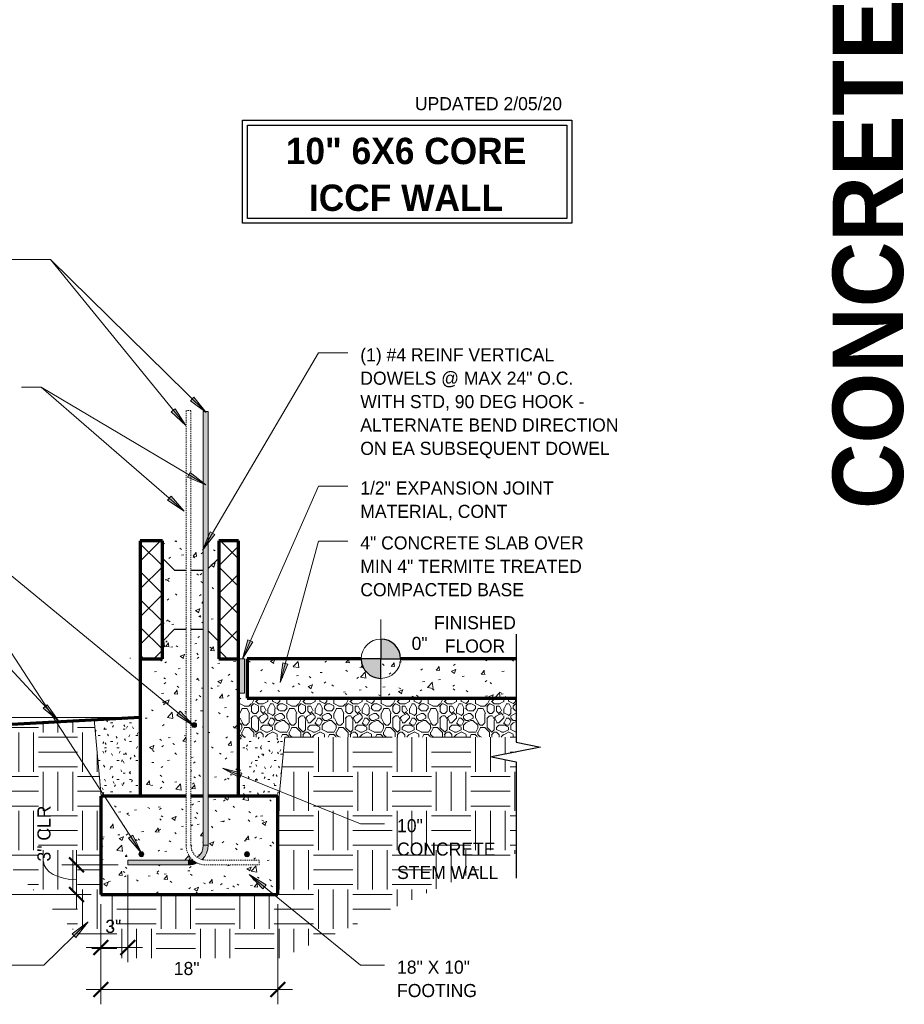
# Model space of a CAD drawing. Header units: inches. Extents: x 185 to 1318, y -45 to 298.
# Tile 2 of 23: x 230 to 320, y 56 to 156. Entities that reach past the tile are written whole.
import ezdxf

# ---------------------------------------------------------------- set-up
doc = ezdxf.new("R2010")
doc.units = ezdxf.units.IN
doc.header["$MEASUREMENT"] = 0
doc.linetypes.add('Hidden 1_8_', pattern=[0.1875, 0.125, -0.0625])
doc.layers.add('A-ANNO-DIMS', color=1, linetype='Continuous')
for name, color, linetype, lineweight in [('A-ANNO-DIMS-16', 1, 'Continuous', 9), ('A-ANNO-TEXT', 2, 'Continuous', 9), ('A-DETL', 5, 'Continuous', 9), ('A-DETL-GENF', 3, 'Continuous', 9), ('A-DETL-HLIN', 3, 'Continuous', 70), ('A-DETL-LLIN', 3, 'Continuous', 9), ('A-DETL-MBND', 5, 'Hidden 1_8_', 9), ('A-DETL-MLIN', 3, 'Continuous', 30)]:
    doc.layers.add(name, color=color, linetype=linetype, lineweight=lineweight)
doc.dimstyles.new('Linear_-_3_32__SBT_INCH_INCREM', dxfattribs={"dimscale": 12, "dimtxt": 0.125, "dimasz": 0.18, "dimexe": 0.125, "dimexo": 0.005208, "dimgap": 0.083333, "dimtad": 1, "dimtoh": 1, "dimdec": 0, "dimzin": 1, "dimdsep": 46, "dimlunit": 5, "dimtxsty": 'Standard', "dimtsz": 0.088388, "dimcen": 0.09, "dimdle": 0.125, "dimazin": 0, "dimtfac": 1, "dimtdec": 0, "dimtmove": 0, "dimatfit": 3, "dimfxl": 0, "dimtvp": 1, "dimtolj": 1, "dimtzin": 0, "dimarcsym": 0})
doc.dimstyles.new('Linear_-_3_32__SBT_TO_1_', dxfattribs={"dimscale": 12, "dimtxt": 0.125, "dimasz": 0.18, "dimexe": 0.125, "dimexo": 0.005208, "dimgap": 0.083333, "dimtad": 1, "dimtoh": 1, "dimdec": 0, "dimzin": 3, "dimdsep": 46, "dimlunit": 4, "dimtxsty": 'Standard', "dimtsz": 0.088388, "dimcen": 0.09, "dimdle": 0.125, "dimazin": 1, "dimtfac": 1, "dimtdec": 0, "dimtmove": 0, "dimatfit": 3, "dimfxl": 0, "dimtvp": 1, "dimtolj": 1, "dimtzin": 0, "dimarcsym": 0})
doc.dimstyles.new('Linear_-_3_32__SBT_TO_1_256', dxfattribs={"dimscale": 12, "dimtxt": 0.125, "dimasz": 0.18, "dimexe": 0.125, "dimexo": 0.005208, "dimgap": 0.083333, "dimtad": 1, "dimtoh": 1, "dimdec": 8, "dimzin": 3, "dimdsep": 46, "dimlunit": 4, "dimtxsty": 'Standard', "dimtsz": 0.088388, "dimcen": 0.09, "dimdle": 0.125, "dimazin": 1, "dimtfac": 1, "dimtdec": 8, "dimtmove": 0, "dimatfit": 3, "dimfxl": 0, "dimtvp": 1, "dimtolj": 1, "dimtzin": 0, "dimarcsym": 0})
pattern_1 = [(0, (0, 0), (2.56, 0.64), [0.211, -1.709, 0.211, -1.709, -10.24]), (0, (0, 0), (2.56, 0.64), [-3.84, 0.211, -3.629, 0.211, -1.709, -4.48]), (0, (0, 0), (2.56, 0.64), [-9.6, 0.211, -1.069, 0.211, -2.989]), (120, (0.96, 0.32), (-1.8342563, 1.897025), [0.211, -1.709, 0.211, -1.709, -10.24]), (120, (0.96, 0.32), (-1.8342563, 1.897025), [-3.84, 0.211, -3.629, 0.211, -1.709, -4.48]), (120, (0.96, 0.32), (-1.8342563, 1.897025), [-9.6, 0.211, -1.069, 0.211, -2.989]), (240, (1.28, 1.6), (-0.7257437, -2.537025), [0.211, -1.709, 0.211, -1.709, -10.24]), (240, (1.28, 1.6), (-0.7257437, -2.537025), [-3.84, 0.211, -3.629, 0.211, -1.709, -4.48]), (240, (1.28, 1.6), (-0.7257437, -2.537025), [-9.6, 0.211, -1.069, 0.211, -2.989])]
pattern_2 = [(50, (0, 0), (4.590705, -0.40187), [0.48, -5.28]), (355, (0, 0), (-0.88784, 4.8137), [0.384, -4.224]), (100.451, (0.383, -0.033), (3.70197, 4.41272), [0.408, -4.487]), (46.184, (0, 1.28), (6.83066, -1.05904), [0.72, -7.92]), (96.636, (0.569, 1.192), (5.98166, 6.23401), [0.612, -6.731]), (351.184, (0, 1.28), (5.98208, 6.23382), [0.576, -6.336]), (21, (0.64, 0.96), (3.82029, -2.5771), [0.48, -5.28]), (326, (0.64, 0.96), (1.55721, 4.64059), [0.384, -4.224]), (71.451, (0.958, 0.745), (5.377147, 2.064703), [0.408, -4.487]), (37.5, (0, 0), (0.077972, 2.130786), [0.211, -3.962, 0.211, -4.077, -4.24]), (37.5, (0, 0), (0.077972, 2.130786), [-8.461, 0.211, -4.029]), (7.5, (0, 0), (1.683907, 2.52439), [0.211, -2.234, 0.211, -3.866, -1.616]), (7.5, (0, 0), (1.683907, 2.52439), [-6.522, 0.211, -1.405]), (327.5, (-1.427, 0), (3.416527, -0.144297), [0.211, -1.389, 0.211, -4.781, -6.624]), (327.5, (-1.427, 0), (3.416527, -0.144297), [-6.592, 0.211, -6.413]), (317.5, (-2.067, 0), (3.732463, 0.640715), [0.211, -1.869, 0.211, -3.104, -4.704]), (317.5, (-2.067, 0), (3.732463, 0.640715), [-5.395, 0.211, -4.493])]
pattern_3 = [(45, (0, 0), (-1.414214, 1.414214), []), (135, (0, 0), (-1.414214, -1.414214), [])]

# ---------------------------------------------------------------- blocks, each defined once
blk = doc.blocks.new('Reinf Bar Secti_ STEM WALL0')
at = {"layer": 'A-DETL-GENF'}
h = blk.add_hatch(color=256, dxfattribs=at)
edge = h.paths.add_edge_path(flags=0)
edge.add_arc((0, 0), 0.25, 180, 360)
edge.add_arc((0, 0), 0.25, 0, 180)
for start, end in [(0, 180), (180, 0)]:
    blk.add_arc((0, 0), 0.25, start, end, dxfattribs=at)
blk = doc.blocks.new('Reinf Bar Secti_ STEM WALL2')
at = {"layer": 'A-DETL-GENF'}
h = blk.add_hatch(color=256, dxfattribs=at)
edge = h.paths.add_edge_path(flags=0)
edge.add_arc((0, 0), 0.25, 180, 360)
edge.add_arc((0, 0), 0.25, 360, 540)
for start, end in [(360, 180), (180, 360)]:
    blk.add_arc((0, 0), 0.25, start, end, dxfattribs=at)
blk = doc.blocks.new('Break Line1 - B_ STEM WALL0')
at = {"layer": 'A-DETL-GENF', "lineweight": 30}
for p, q in [((-1, 0), (-0.5, 2.5)), ((-0.5, 2.5), (0.5, -2.5)), ((-12, 0), (-1, 0)), ((0.5, -2.5), (1, 0)), ((1, 0), (12.83, 0))]:
    blk.add_line(p, q, dxfattribs=at)
blk = doc.blocks.new('Reinf Bar Eleva_ STEM WALL0')
at = {"layer": 'A-DETL-GENF'}
blk.add_hatch(color=256, dxfattribs=at).paths.add_polyline_path([(6.18, 0), (0, 0), (0, -0.5), (6.18, -0.5)], flags=0)
for p, q in [((6.18, 0), (0, 0)), ((0, 0), (0, -0.5)), ((0, -0.5), (6.18, -0.5)), ((6.18, -0.5), (6.18, 0))]:
    blk.add_line(p, q, dxfattribs=at)
blk = doc.blocks.new('Reinf Bar Eleva_ STEM WALL1')
at = {"layer": 'A-DETL-GENF'}
blk.add_hatch(color=256, dxfattribs=at).paths.add_polyline_path([(44.1875, 0), (0, 0), (0, -0.5), (44.1875, -0.5)], flags=0)
for p, q in [((44.1875, 0), (0, 0)), ((0, 0), (0, -0.5)), ((0, -0.5), (44.1875, -0.5)), ((44.1875, -0.5), (44.1875, 0))]:
    blk.add_line(p, q, dxfattribs=at)
blk = doc.blocks.new('DIMBLOCK1-FDN F_ STEM WALL0')
at = {"layer": 'A-ANNO-DIMS-16'}
for p, q in [((241.12, 69.01), (241.12, 60.11)), ((241.12, 61.61), (241.12, 69.01)), ((238.37, 66.01), (238.37, 60.11)), ((238.37, 61.61), (238.37, 66.01)), ((236.87, 61.61), (242.62, 61.61))]:
    blk.add_line(p, q, dxfattribs=at)
at = {"layer": 'A-ANNO-DIMS-16', "lineweight": 50}
for p, q in [((238.37, 61.61), (239.12, 62.36)), ((241.12, 61.61), (241.87, 62.36)), ((238.37, 61.61), (237.62, 60.86)), ((241.12, 61.61), (240.37, 60.86))]:
    blk.add_line(p, q, dxfattribs=at)
at = {"layer": 'A-ANNO-DIMS-16', "color": 0, "insert": (238.82, 64.42), "char_height": 1.3341, "width": 2.2, "attachment_point": 1, "line_spacing_factor": 1.070803}
blk.add_mtext('\\fStylus BT|b0|i0|c0|p34|;3"', dxfattribs=at)
blk = doc.blocks.new('DIMBLOCK2-FDN F_ STEM WALL0')
at = {"layer": 'A-ANNO-DIMS-16'}
for p, q in [((235.88, 71.51), (235.88, 65.51)), ((240.12, 70.01), (234.38, 70.01)), ((235.88, 70.01), (240.12, 70.01)), ((237.37, 67.01), (234.38, 67.01)), ((235.88, 67.01), (237.37, 67.01))]:
    blk.add_line(p, q, dxfattribs=at)
at = {"layer": 'A-ANNO-DIMS-16', "lineweight": 50}
for p, q in [((235.88, 70.01), (235.13, 70.76)), ((235.88, 70.01), (236.63, 69.26)), ((235.88, 67.01), (235.13, 67.76)), ((235.88, 67.01), (236.63, 66.26))]:
    blk.add_line(p, q, dxfattribs=at)
at = {"layer": 'A-ANNO-DIMS-16'}
blk.add_ellipse((235.88, 70.36), major_axis=(3.35, 0), ratio=0.554765, start_param=3.141593, end_param=4.712389, dxfattribs=at)
at = {"layer": 'A-ANNO-DIMS-16', "color": 0, "insert": (231.91, 70.36), "char_height": 1.3341, "width": 7, "attachment_point": 1, "rotation": 90, "line_spacing_factor": 1.070803}
blk.add_mtext('\\fStylus BT|b0|i0|c0|p34|;3" CLR', dxfattribs=at)
blk = doc.blocks.new('DIMBLOCK3-FDN F_ STEM WALL0')
at = {"layer": 'A-ANNO-DIMS-16'}
for p, q in [((238.37, 66.01), (238.37, 55.82)), ((238.37, 57.32), (238.37, 66.01)), ((256.37, 66.01), (256.37, 55.82)), ((256.37, 57.32), (256.37, 66.01)), ((236.87, 57.32), (257.87, 57.32))]:
    blk.add_line(p, q, dxfattribs=at)
at = {"layer": 'A-ANNO-DIMS-16', "lineweight": 50}
for p, q in [((238.37, 57.32), (237.62, 56.57)), ((238.37, 57.32), (239.12, 58.07)), ((256.37, 57.32), (255.62, 56.57)), ((256.37, 57.32), (257.12, 58.07))]:
    blk.add_line(p, q, dxfattribs=at)
at = {"layer": 'A-ANNO-DIMS-16', "color": 0, "insert": (245.79, 60.13), "char_height": 1.3341, "width": 3.7714, "attachment_point": 1, "line_spacing_factor": 1.070803}
blk.add_mtext('\\fStylus BT|b0|i0|c0|p34|;18"', dxfattribs=at)
blk = doc.blocks.new('DIMBLOCK4-FDN F_ STEM WALL0')
at = {"layer": 'A-ANNO-DIMS-16'}
for p, q in [((211.93, 65.51), (211.93, 86.51)), ((241.37, 85.01), (210.43, 85.01)), ((211.93, 85.01), (241.37, 85.01)), ((237.37, 67.01), (210.43, 67.01)), ((211.93, 67.01), (237.37, 67.01))]:
    blk.add_line(p, q, dxfattribs=at)
at = {"layer": 'A-ANNO-DIMS-16', "lineweight": 50}
for p, q in [((211.93, 85.01), (211.18, 85.76)), ((211.93, 85.01), (212.68, 84.26)), ((211.93, 67.01), (211.18, 67.76)), ((211.93, 67.01), (212.68, 66.26))]:
    blk.add_line(p, q, dxfattribs=at)
at = {"layer": 'A-ANNO-DIMS-16', "color": 0, "insert": (209.12, 72.41), "char_height": 1.3341, "width": 8.6286, "attachment_point": 1, "rotation": 90, "line_spacing_factor": 1.070803}
blk.add_mtext('\\fStylus BT|b0|i0|c0|p34|;18" MIN', dxfattribs=at)

msp = doc.modelspace()

# ---------------------------------------------------------------- hatches: boundary and pattern name
at = {"layer": 'A-ANNO-TEXT'}
for points in [[(247.84278648, 117.6529198), (247.47323431, 117.27775414), (249.08284346, 116.06182326)], [(245.93918081, 116.46409116), (245.53056626, 116.13189809), (246.99650197, 114.74612682)], [(247.46619823, 109.95621389), (247.19695228, 109.50363825), (249.05040187, 108.70736308)], [(245.50755179, 107.54592817), (245.1621398, 107.14842517), (246.84451334, 106.03534439)], [(249.95379064, 103.65551953), (249.49973889, 103.92226865), (248.71368443, 102.06446136)], [(253.81656377, 92.71859346), (253.3345577, 92.93069777), (252.77001465, 90.99404585)], [(257.38011553, 90.45324709), (256.87188052, 90.59114294), (256.60228655, 88.59198096)], [(232.88598591, 86.32015604), (232.49964395, 85.96230415), (234.05189243, 84.67395086)], [(246.43626532, 85.65012293), (246.10183068, 85.24334099), (247.81395581, 84.1765903)], [(252.50224548, 78.8745856), (252.69961867, 79.36280882), (250.74672033, 79.86829633)], [(241.62576043, 73.02469493), (241.18412746, 72.7378528), (242.49433511, 71.20400618)], [(254.8402414, 67.56878573), (255.17323429, 67.97674874), (253.45734449, 69.03743329)], [(235.460802, 63.00045756), (235.82993667, 62.6248811), (237.07176255, 64.21459743)]]:
    msp.add_hatch(color=7, dxfattribs=at).paths.add_polyline_path(points, flags=0)
at = {"layer": 'A-DETL-GENF'}
h = msp.add_hatch(dxfattribs=at)
h.set_pattern_fill('FP1_5', style=0, pattern_type=2)
h.set_pattern_definition(pattern_3)
h.paths.add_polyline_path([(242.36539914, 103.00508928), (242.36539914, 91.00508928), (244.62285042, 91.00508928), (244.62285042, 103.00508928)], flags=0)
h = msp.add_hatch(dxfattribs=at)
h.set_pattern_fill('FP1_4', style=0, pattern_type=2)
h.set_pattern_definition(pattern_2)
h.paths.add_polyline_path([(244.62285042, 103.00508928), (244.62285042, 91.00508928), (247.03472144, 91.00508928), (247.03472144, 103.00508928)], flags=0)
h = msp.add_hatch(dxfattribs=at)
h.set_pattern_fill('FP1_4', style=0, pattern_type=2)
h.set_pattern_definition(pattern_2)
h.paths.add_polyline_path([(248.79159177, 91.00508928), (248.79159177, 103.00508928), (247.53472144, 103.00508928), (247.53472144, 91.00508928)], flags=0)
h = msp.add_hatch(dxfattribs=at)
h.set_pattern_fill('FP1_4', style=0, pattern_type=2)
h.set_pattern_definition(pattern_2)
h.paths.add_polyline_path([(250.36539914, 91.00508928), (250.36539914, 103.00508928), (249.29159177, 103.00508928), (249.29159177, 91.00508928)], flags=0)
h = msp.add_hatch(dxfattribs=at)
h.set_pattern_fill('FP1_5', style=0, pattern_type=2)
h.set_pattern_definition(pattern_3)
h.paths.add_polyline_path([(252.36539914, 103.00508928), (250.36539914, 103.00508928), (250.36539914, 91.00508928), (252.36539914, 91.00508928)], flags=0)
h = msp.add_hatch(color=7, dxfattribs=at)
edge = h.paths.add_edge_path(flags=0)
edge.add_arc((266.86539914, 91.00508928), 2, 0, 90)
edge.add_line((266.86539914, 93.00508928), (266.86539914, 91.00508928))
edge.add_line((266.86539914, 91.00508928), (268.86539914, 91.00508928))
h = msp.add_hatch(dxfattribs=at)
h.set_pattern_fill('FP1_4', style=0, pattern_type=2)
h.set_pattern_definition(pattern_2)
h.paths.add_polyline_path([(242.36539914, 91.00508928), (242.36539914, 77.00508928), (247.03472144, 77.00508928), (247.03472144, 91.00508928)], flags=0)
h = msp.add_hatch(dxfattribs=at)
h.set_pattern_fill('FP1_4', style=0, pattern_type=2)
h.set_pattern_definition(pattern_2)
h.paths.add_polyline_path([(248.79159177, 77.00508928), (248.79159177, 91.00508928), (247.53472144, 91.00508928), (247.53472144, 77.00508928)], flags=0)
edge = h.paths.add_edge_path(flags=0)
edge.add_arc((247.86539914, 84.25508928), 0.25, 180, 360)
edge.add_arc((247.86539914, 84.25508928), 0.25, 0, 180)
h = msp.add_hatch(dxfattribs=at)
h.set_pattern_fill('FP1_4', style=0, pattern_type=2)
h.set_pattern_definition(pattern_2)
h.paths.add_polyline_path([(252.36539914, 77.00508928), (252.36539914, 91.00508928), (249.29159177, 91.00508928), (249.29159177, 77.00508928)], flags=0)
msp.add_hatch(color=7, dxfattribs=at).paths.add_polyline_path([(252.99039914, 91.00508928), (252.49039914, 91.00508928), (252.49039914, 87.50508928), (252.99039914, 87.50508928)], flags=0)
h = msp.add_hatch(dxfattribs=at)
h.set_pattern_fill('FP1_4', style=0, pattern_type=2)
h.set_pattern_definition(pattern_2)
edge = h.paths.add_edge_path(flags=0)
edge.add_line((253.24039914, 91.00508928), (253.24039914, 87.00508928))
edge.add_line((253.24039914, 87.00508928), (280.61539914, 87.00508928))
edge.add_line((280.61539914, 87.00508928), (280.61539914, 91.00508928))
edge.add_line((280.61539914, 91.00508928), (266.86539914, 91.00508928))
edge.add_line((266.86539914, 91.00508928), (266.86539914, 89.00508928))
edge.add_arc((266.86539914, 91.00508928), 2, 180, 270, ccw=False)
edge.add_line((264.86539914, 91.00508928), (253.24039914, 91.00508928))
h = msp.add_hatch(color=7, dxfattribs=at)
edge = h.paths.add_edge_path(flags=0)
edge.add_line((266.86539914, 89.00508928), (266.86539914, 91.00508928))
edge.add_line((266.86539914, 91.00508928), (264.86539914, 91.00508928))
edge.add_arc((266.86539914, 91.00508928), 2, 180, 270)
h = msp.add_hatch(dxfattribs=at)
h.set_pattern_fill('FP1_3', style=0, pattern_type=2)
h.set_pattern_definition([(0, (0, 0), (4.8, 4.8), [0.48, -0.72, 0.24, -0.72, -2.64]), (0, (0, 0), (4.8, 4.8), [-2.16, 0.24, -2.4]), (0, (2.4, 0.48), (4.8, 4.8), [0.24, -4.56]), (0, (0.96, 0.72), (4.8, 4.8), [0.24, -0.48, 0.24, -3.84]), (0, (3.36, 0.96), (4.8, 4.8), [0.48, -4.32]), (0, (3.84, 1.2), (4.8, 4.8), [0.24, -4.56]), (0, (2.4, 1.68), (4.8, 4.8), [0.48, -4.32]), (0, (0, 1.92), (4.8, 4.8), [0.24, -0.48, 0.24, -1.2, -2.64]), (0, (0, 1.92), (4.8, 4.8), [-2.16, 0.72, -1.92]), (0, (3.36, 2.4), (4.8, 4.8), [0.48, -4.32]), (0, (0.48, 2.64), (4.8, 4.8), [0.48, -0.24, 0.24, -1.92, -1.92]), (0, (0.48, 2.64), (4.8, 4.8), [-2.88, 0.24, -1.68]), (0, (0.24, 2.88), (4.8, 4.8), [0.24, -4.56]), (0, (1.92, 3.12), (4.8, 4.8), [0.24, -0.24, 0.24, -4.08]), (0, (1.2, 3.36), (4.8, 4.8), [0.24, -4.56]), (0, (4.32, 3.6), (4.8, 4.8), [0.24, -4.56]), (0, (2.16, 3.84), (4.8, 4.8), [0.24, -1.92, 0.24, -2.4]), (0, (2.16, 4.08), (4.8, 4.8), [0.48, -4.32]), (0, (3.12, 4.32), (4.8, 4.8), [0.48, -4.32]), (0, (0.24, 4.56), (4.8, 4.8), [0.24, -2.88, 0.48, -1.2]), (90, (0, 2.16), (-4.8, 4.8), [0.96, -0.96, 0.48, -2.4]), (90, (0.24, 2.16), (-4.8, 4.8), [0.24, -1.68, 0.48, -2.4]), (90, (0.48, 0.96), (-4.8, 4.8), [0.72, -4.08]), (90, (0.72, 0.96), (-4.8, 4.8), [0.48, -4.32]), (90, (0.96, 0.24), (-4.8, 4.8), [0.24, -2.88, 0.24, -0.24, -1.2]), (90, (0.96, 0.24), (-4.8, 4.8), [-3.6, 0.48, -0.72]), (90, (1.44, 0.24), (-4.8, 4.8), [0.24, -1.68, 0.24, -2.64]), (90, (1.68, 2.16), (-4.8, 4.8), [0.48, -0.72, 0.24, -0.24, -3.12]), (90, (1.68, 2.16), (-4.8, 4.8), [-1.68, 0.48, -2.64]), (90, (1.92, 1.2), (-4.8, 4.8), [0.48, -2.64, 0.24, -1.44]), (90, (2.16, 0.24), (-4.8, 4.8), [0.24, -0.24, 0.48, -3.84]), (90, (2.64, 3.36), (-4.8, 4.8), [0.24, -4.56]), (90, (2.88, 3.36), (-4.8, 4.8), [0.48, -0.48, 0.24, -0.24, -3.36]), (90, (2.88, 3.36), (-4.8, 4.8), [-1.44, 0.48, -2.88]), (90, (3.12, 1.2), (-4.8, 4.8), [0.24, -0.24, 0.24, -0.48, -3.6]), (90, (3.12, 1.2), (-4.8, 4.8), [-1.2, 0.24, -3.36]), (90, (3.84, 2.88), (-4.8, 4.8), [0.96, -3.84]), (90, (4.08, 2.4), (-4.8, 4.8), [0.96, -0.72, 0.48, -2.64]), (90, (4.32, 0.48), (-4.8, 4.8), [0.24, -0.72, 0.48, -3.36]), (90, (4.56, 0.96), (-4.8, 4.8), [0.72, -4.08]), (45, (1.92, 0), (4e-16, 4.79984), [0.339, -6.449]), (45, (4.56, 0.24), (4e-16, 4.79984), [0.339, -5.77, 0.339, -0.339]), (45, (1.44, 0.48), (4e-16, 4.79984), [0.339, -2.715, 0.339, -3.394]), (45, (2.64, 0.48), (4e-16, 4.79984), [0.339, -5.431, 0.339, -0.679]), (45, (2.88, 0.48), (4e-16, 4.79984), [0.679, -2.715, 0.679, -2.715]), (45, (1.68, 0.96), (4e-16, 4.79984), [0.339, -3.055, 0.339, -0.339, -2.715]), (45, (1.68, 0.96), (4e-16, 4.79984), [-4.073, 0.339, -2.376]), (45, (4.08, 1.2), (4e-16, 4.79984), [0.339, -0.339, 0.339, -5.77]), (45, (0.72, 1.44), (4e-16, 4.79984), [0.339, -4.073, 0.339, -2.037]), (45, (4.56, 1.92), (4e-16, 4.79984), [0.339, -0.339, 0.339, -1.358, -4.413]), (45, (4.56, 1.92), (4e-16, 4.79984), [-2.376, 0.339, -4.073]), (45, (1.68, 2.64), (4e-16, 4.79984), [0.339, -6.449]), (45, (0.48, 2.88), (4e-16, 4.79984), [0.679, -6.109]), (45, (0, 3.36), (4e-16, 4.79984), [0.339, -0.339, 0.339, -5.77]), (45, (2.64, 4.08), (4e-16, 4.79984), [0.339, -6.449]), (45, (4.08, 4.56), (4e-16, 4.79984), [0.339, -6.449]), (135, (2.16, 0.48), (4e-16, 4.79984), [0.339, -6.449]), (135, (2.4, 0.48), (4e-16, 4.79984), [0.339, -6.449]), (135, (0.96, 0.72), (4e-16, 4.79984), [0.339, -1.358, 0.679, -4.412]), (135, (0, 0.72), (4e-16, 4.79984), [0.339, -6.449]), (135, (3.12, 1.44), (4e-16, 4.79984), [0.339, -2.715, 0.339, -3.394]), (135, (3.36, 1.44), (4e-16, 4.79984), [0.339, -2.037, 0.339, -2.036, -2.037]), (135, (3.36, 1.44), (4e-16, 4.79984), [-4.752, 0.339, -1.697]), (135, (0.48, 1.68), (4e-16, 4.79984), [0.339, -6.449]), (135, (4.32, 1.92), (4e-16, 4.79984), [0.679, -1.697, 0.339, -0.339, -3.734]), (135, (4.32, 1.92), (4e-16, 4.79984), [-3.054, 0.339, -3.394]), (135, (1.2, 2.64), (4e-16, 4.79984), [0.339, -6.449]), (135, (3.12, 2.64), (4e-16, 4.79984), [0.679, -6.109]), (135, (3.36, 2.64), (4e-16, 4.79984), [0.339, -6.449]), (135, (1.92, 3.12), (4e-16, 4.79984), [0.339, -6.449]), (135, (0.48, 3.84), (4e-16, 4.79984), [0.339, -6.449]), (135, (4.32, 3.84), (4e-16, 4.79984), [0.339, -6.449]), (26.565, (0.48, 0), (4.799944, -0.000452), [0.537, -10.196]), (26.565, (0, 0.48), (4.799944, -0.000452), [0.537, -10.196]), (26.565, (0, 0.72), (4.799944, -0.000452), [0.537, -10.196]), (26.565, (1.2, 0.72), (4.799944, -0.000452), [0.537, -10.196]), (26.565, (0.96, 1.68), (4.799944, -0.000452), [0.537, -10.196]), (26.565, (0.96, 1.92), (4.799944, -0.000452), [0.537, -10.196]), (26.565, (1.92, 2.88), (4.799944, -0.000452), [0.537, -10.196]), (26.565, (2.16, 3.12), (4.799944, -0.000452), [0.537, -10.196]), (26.565, (0.24, 3.6), (4.799944, -0.000452), [0.537, -10.196]), (26.565, (1.68, 3.6), (4.799944, -0.000452), [0.537, -10.196]), (63.435, (4.08, 0), (-0.000452, 4.799944), [0.537, -10.196]), (63.435, (2.88, 0.72), (-0.000452, 4.799944), [0.537, -10.196]), (63.435, (2.16, 1.2), (-0.000452, 4.799944), [0.537, -10.196]), (63.435, (2.88, 1.92), (-0.000452, 4.799944), [0.537, -10.196]), (63.435, (3.12, 1.92), (-0.000452, 4.799944), [0.537, -10.196]), (63.435, (1.44, 2.64), (-0.000452, 4.799944), [0.537, -10.196]), (63.435, (0.96, 2.88), (-0.000452, 4.799944), [0.537, -10.196]), (63.435, (2.88, 3.84), (-0.000452, 4.799944), [0.537, -10.196]), (63.435, (0.96, 4.32), (-0.000452, 4.799944), [0.537, -10.196]), (116.565, (0.24, 2.88), (0.000452, 4.799944), [0.537, -10.196]), (116.565, (3.12, 2.88), (0.000452, 4.799944), [0.537, -10.196]), (116.565, (0, 3.12), (0.000452, 4.799944), [0.537, -10.196]), (116.565, (3.84, 3.84), (0.000452, 4.799944), [0.537, -10.196]), (116.565, (0.72, 4.08), (0.000452, 4.799944), [0.537, -10.196]), (116.565, (1.68, 4.32), (0.000452, 4.799944), [0.537, -10.196]), (153.435, (1.92, 0), (-4.799944, -0.000452), [0.537, -10.196]), (153.435, (0.96, 0.48), (-4.799944, -0.000452), [0.537, -10.196]), (153.435, (4.32, 0.72), (-4.799944, -0.000452), [0.537, -10.196]), (153.435, (3.84, 1.2), (-4.799944, -0.000452), [0.537, -10.196]), (153.435, (1.92, 1.68), (-4.799944, -0.000452), [0.537, -10.196]), (153.435, (0.72, 1.92), (-4.799944, -0.000452), [0.537, -10.196]), (153.435, (2.16, 1.92), (-4.799944, -0.000452), [0.537, -10.196]), (153.435, (1.44, 2.4), (-4.799944, -0.000452), [0.537, -10.196]), (153.435, (1.44, 3.6), (-4.799944, -0.000452), [0.537, -10.196]), (153.435, (0, 4.56), (-4.799944, -0.000452), [0.537, -10.196]), (153.435, (2.88, 4.56), (-4.799944, -0.000452), [0.537, -10.196]), (153.435, (3.36, 4.56), (-4.799944, -0.000452), [0.537, -10.196])])
h.paths.add_polyline_path([(252.36539914, 87.00508928), (252.36539914, 83.00508928), (280.61539914, 83.00508928), (280.61539914, 87.00508928)], flags=0)
h = msp.add_hatch(dxfattribs=at)
h.set_pattern_fill('FP1_1', style=0, pattern_type=2)
h.set_pattern_definition([(0, (0, 0), (4, 4), [4, -4]), (0, (0, 1.5), (4, 4), [4, -4]), (0, (0, 3), (4, 4), [4, -4]), (90, (0.5, 3.5), (-4, 4), [4, -4]), (90, (2, 3.5), (-4, 4), [4, -4]), (90, (3.5, 3.5), (-4, 4), [4, -4])])
h.paths.add_polyline_path([(227.36539914, 71.57622737), (238.42232762, 60.51929889), (256.64634532, 60.51929889), (280.61539914, 71.1910092), (280.61539914, 80.50508928), (278.11539914, 81.00508928), (283.11539914, 82.00508928), (280.61539914, 82.50508928), (280.61539914, 83.00508928), (257.08178767, 83.00508928), (256.511009, 77.00508928), (256.36539914, 77.00508928), (256.36539914, 67.00508928), (238.36539914, 67.00508928), (238.36539914, 77.00508928), (238.41345708, 77.00508928), (237.69998373, 84.50508928), (227.36539914, 84.50508928), (227.36539914, 76.75508928), (229.86539914, 76.25508928), (227.36539914, 75.75508928)], flags=0)
h = msp.add_hatch(dxfattribs=at)
h.set_pattern_fill('FP1_2', style=0, pattern_type=2)
h.set_pattern_definition(pattern_1)
h.paths.add_polyline_path([(242.36539914, 77.00508928), (242.36539914, 84.98949061), (237.66950253, 84.82550629), (238.41345708, 77.00508928)], flags=0)
h = msp.add_hatch(dxfattribs=at)
h.set_pattern_fill('FP1_2', style=0, pattern_type=2)
h.set_pattern_definition(pattern_1)
h.paths.add_polyline_path([(252.36539914, 77.00508928), (256.36539914, 77.00508928), (256.511009, 77.00508928), (257.08178767, 83.00508928), (252.36539914, 83.00508928)], flags=0)
h = msp.add_hatch(dxfattribs=at)
h.set_pattern_fill('FP1_4', style=0, pattern_type=2)
h.set_pattern_definition(pattern_2)
edge = h.paths.add_edge_path(flags=0)
edge.add_line((238.36539914, 77.00508928), (238.36539914, 67.00508928))
edge.add_line((238.36539914, 67.00508928), (256.36539914, 67.00508928))
edge.add_line((256.36539914, 67.00508928), (256.36539914, 77.00508928))
edge.add_line((256.36539914, 77.00508928), (249.29159177, 77.00508928))
edge.add_line((249.29159177, 77.00508928), (249.29159177, 72.00508928))
edge.add_spline(control_points=[(249.29159177, 72.00508928), (249.28619332, 71.8699083), (249.25135896, 71.60069373), (249.12411639, 71.21505246), (248.92836621, 70.85991875), (248.75543395, 70.65165152), (248.66046487, 70.55608475)], knot_values=[0, 0, 0, 0, 0.4058661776, 0.8088960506, 1.2113638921, 1.6155534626, 1.6155534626, 1.6155534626, 1.6155534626], degree=3, periodic=0)
edge.add_line((248.66046487, 70.55608475), (249.03472144, 70.50681294))
edge.add_line((249.03472144, 70.50681294), (254.46795472, 70.50681294))
edge.add_line((254.46795472, 70.50681294), (254.46795472, 70.00681294))
edge.add_line((254.46795472, 70.00681294), (249.03472144, 70.00681294))
edge.add_spline(control_points=[(249.03472144, 70.00681294), (248.88427365, 70.01037863), (248.58369486, 70.0489166), (248.2994333, 70.15410504), (248.16523725, 70.22070072)], knot_values=[0, 0, 0, 0, 0.4514701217, 0.9009053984, 0.9009053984, 0.9009053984, 0.9009053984], degree=3, periodic=0)
edge.add_spline(control_points=[(248.16523725, 70.22070072), (248.03060827, 70.15337013), (247.74501985, 70.04729008), (247.44276984, 70.00959685), (247.29159177, 70.00681294)], knot_values=[0, 0, 0, 0, 0.4515809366, 0.9051920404, 0.9051920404, 0.9051920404, 0.9051920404], degree=3, periodic=0)
edge.add_line((247.29159177, 70.00681294), (241.11539914, 70.00681294))
edge.add_line((241.11539914, 70.00681294), (241.11539914, 70.50681294))
edge.add_line((241.11539914, 70.50681294), (247.29159177, 70.50681294))
edge.add_line((247.29159177, 70.50681294), (247.66968305, 70.55486594))
edge.add_spline(control_points=[(247.66968305, 70.55486594), (247.57412431, 70.65035808), (247.40007038, 70.85870926), (247.20302668, 71.2144953), (247.07500835, 71.60118346), (247.0400711, 71.87122692), (247.03472144, 72.00681294)], knot_values=[0, 0, 0, 0, 0.4052801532, 0.8089315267, 1.2131843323, 1.6202588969, 1.6202588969, 1.6202588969, 1.6202588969], degree=3, periodic=0)
edge.add_line((247.03472144, 72.00681294), (247.03472144, 77.00508928))
edge.add_line((247.03472144, 77.00508928), (238.36539914, 77.00508928))
edge = h.paths.add_edge_path(flags=0)
edge.add_arc((242.49039914, 71.09647058), 0.25, 0, 180)
edge.add_arc((242.49039914, 71.09647058), 0.25, 180, 360)
edge = h.paths.add_edge_path(flags=0)
edge.add_arc((253.24039914, 71.09647058), 0.25, 180, 360)
edge.add_arc((253.24039914, 71.09647058), 0.25, 0, 180)
h = msp.add_hatch(dxfattribs=at)
h.set_pattern_fill('FP1_4', style=0, pattern_type=2)
h.set_pattern_definition(pattern_2)
edge = h.paths.add_edge_path(flags=0)
edge.add_line((248.79159177, 72.00508928), (248.79159177, 77.00508928))
edge.add_line((248.79159177, 77.00508928), (247.53472144, 77.00508928))
edge.add_line((247.53472144, 77.00508928), (247.53472144, 72.00681294))
edge.add_spline(control_points=[(247.53472144, 72.00681294), (247.5367956, 71.88895612), (247.5671354, 71.65305663), (247.69436342, 71.3208525), (247.89401392, 71.0275391), (248.06937058, 70.86860399), (248.16427976, 70.80019298)], knot_values=[0, 0, 0, 0, 0.3536252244, 0.7060941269, 1.0576822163, 1.4086670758, 1.4086670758, 1.4086670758, 1.4086670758], degree=3, periodic=0)
edge.add_spline(control_points=[(248.16427976, 70.80019298), (248.25885302, 70.86865304), (248.43355447, 71.02755755), (248.63244245, 71.32047868), (248.75921047, 71.65206099), (248.78948938, 71.88746894), (248.79159177, 72.00508928)], knot_values=[0, 0, 0, 0, 0.3502540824, 0.701107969, 1.0528503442, 1.4057677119, 1.4057677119, 1.4057677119, 1.4057677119], degree=3, periodic=0)
h = msp.add_hatch(color=7, dxfattribs=at)
edge = h.paths.add_edge_path(flags=0)
edge.add_line((249.29159177, 72.00508928), (248.79159177, 72.00508928))
edge.add_spline(control_points=[(248.79159177, 72.00508928), (248.78948938, 71.88746894), (248.75921047, 71.65206099), (248.63244245, 71.32047868), (248.43355447, 71.02755755), (248.25885302, 70.86865304), (248.16427976, 70.80019298)], knot_values=[0, 0, 0, 0, 0.3529173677, 0.7046597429, 1.0555136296, 1.4057677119, 1.4057677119, 1.4057677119, 1.4057677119], degree=3, periodic=0)
edge.add_spline(control_points=[(248.16427976, 70.80019298), (248.18773733, 70.77993508), (248.22444242, 70.75141227), (248.26965891, 70.7217636), (248.2960335, 70.70598211), (248.31608416, 70.694621), (248.3365996, 70.68403464), (248.36468376, 70.67111206), (248.40066679, 70.6566055), (248.43708772, 70.64311739), (248.46618824, 70.63219371), (248.48782848, 70.62368486), (248.50934698, 70.61498603), (248.53807299, 70.60356024), (248.58836535, 70.58372241), (248.63159817, 70.56705424), (248.66046487, 70.55608475)], knot_values=[0, 0, 0, 0, 0.0929825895, 0.139115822, 0.1621486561, 0.1851797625, 0.2082428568, 0.2313823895, 0.2778988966, 0.3245860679, 0.3479012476, 0.3711463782, 0.3943425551, 0.4175319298, 0.4638907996, 0.5565328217, 0.5565328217, 0.5565328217, 0.5565328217], degree=3, periodic=0)
edge.add_spline(control_points=[(248.66046487, 70.55608475), (248.75543395, 70.65165152), (248.92836621, 70.85991875), (249.12411639, 71.21505246), (249.25135896, 71.60069373), (249.28619332, 71.8699083), (249.29159177, 72.00508928)], knot_values=[0, 0, 0, 0, 0.4041895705, 0.806657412, 1.2096872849, 1.6155534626, 1.6155534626, 1.6155534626, 1.6155534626], degree=3, periodic=0)
h = msp.add_hatch(color=7, dxfattribs=at)
edge = h.paths.add_edge_path(flags=0)
edge.add_line((247.29159177, 70.50508928), (247.29159177, 70.00508928))
edge.add_spline(control_points=[(247.29159177, 70.00508928), (247.44279256, 70.00856487), (247.7449314, 70.04728877), (248.03049943, 70.15347012), (248.16523725, 70.22070072)], knot_values=[0, 0, 0, 0, 0.4537221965, 0.9054611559, 0.9054611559, 0.9054611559, 0.9054611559], degree=3, periodic=0)
edge.add_spline(control_points=[(248.16523725, 70.22070072), (248.07662427, 70.26568508), (247.90405876, 70.36715663), (247.74538437, 70.48917194), (247.66968305, 70.55486594)], knot_values=[0, 0, 0, 0, 0.2981319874, 0.5988270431, 0.5988270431, 0.5988270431, 0.5988270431], degree=3, periodic=0)
edge.add_line((247.66968305, 70.55486594), (247.29159177, 70.50508928))

# ---------------------------------------------------------------- linework, layer by layer
at = {"layer": 'A-ANNO-TEXT', "color": 7}
for p, q in [((233.23884145, 131.66875622), (225.71832812, 131.66875622)), ((246.99650197, 114.74612682), (233.23884145, 131.66875622)), ((249.08284346, 116.06182326), (233.23884145, 131.66875622)), ((248.71368443, 102.06446136), (260.50748342, 122.13948627)), ((260.50748342, 122.13948627), (263.48746012, 122.13948627)), ((231.09616981, 118.66953733), (230.27832812, 118.66953733)), ((232.30497854, 118.66953733), (231.09616981, 118.66953733)), ((232.30497854, 118.66953733), (231.09616981, 118.66953733)), ((246.84451334, 106.03534439), (232.30497854, 118.66953733)), ((249.05040187, 108.70736308), (232.30497854, 118.66953733)), ((247.84278648, 117.6529198), (247.47323431, 117.27775414)), ((249.08284346, 116.06182326), (247.84278648, 117.6529198)), ((245.93918081, 116.46409116), (245.53056626, 116.13189809)), ((246.99650197, 114.74612682), (245.93918081, 116.46409116)), ((247.47323431, 117.27775414), (249.08284346, 116.06182326)), ((245.53056626, 116.13189809), (246.99650197, 114.74612682)), ((247.46619823, 109.95621389), (247.19695228, 109.50363825)), ((247.19695228, 109.50363825), (249.05040187, 108.70736308)), ((249.05040187, 108.70736308), (247.46619823, 109.95621389)), ((252.77001465, 90.99404585), (260.50748342, 108.57740799)), ((260.50748342, 108.57740799), (263.48746012, 108.57740799)), ((245.50755179, 107.54592817), (245.1621398, 107.14842517)), ((246.84451334, 106.03534439), (245.50755179, 107.54592817)), ((245.1621398, 107.14842517), (246.84451334, 106.03534439)), ((247.81395581, 84.1765903), (222.72027984, 104.80728627)), ((249.49973889, 103.92226865), (248.71368443, 102.06446136)), ((248.71368443, 102.06446136), (249.95379064, 103.65551953)), ((249.95379064, 103.65551953), (249.49973889, 103.92226865)), ((256.60228655, 88.59198096), (260.50748342, 102.98514634)), ((260.50748342, 102.98514634), (263.48746012, 102.98514634)), ((242.49433511, 71.20400618), (222.72027984, 101.64888687)), ((234.05189243, 84.67395086), (222.72027984, 96.90771962)), ((253.3345577, 92.93069777), (252.77001465, 90.99404585)), ((252.77001465, 90.99404585), (253.81656377, 92.71859346)), ((253.81656377, 92.71859346), (253.3345577, 92.93069777)), ((256.87188052, 90.59114294), (256.60228655, 88.59198096)), ((256.60228655, 88.59198096), (257.38011553, 90.45324709)), ((257.38011553, 90.45324709), (256.87188052, 90.59114294)), ((232.88598591, 86.32015604), (232.49964395, 85.96230415)), ((234.05189243, 84.67395086), (232.88598591, 86.32015604)), ((232.49964395, 85.96230415), (234.05189243, 84.67395086)), ((246.43626532, 85.65012293), (246.10183068, 85.24334099)), ((246.10183068, 85.24334099), (247.81395581, 84.1765903)), ((247.81395581, 84.1765903), (246.43626532, 85.65012293)), ((252.69961867, 79.36280882), (250.74672033, 79.86829633)), ((250.74672033, 79.86829633), (252.50224548, 78.8745856)), ((250.74672033, 79.86829633), (264.78987191, 74.19109463)), ((252.50224548, 78.8745856), (252.69961867, 79.36280882)), ((264.78987191, 74.19109463), (267.22803466, 74.19109463)), ((241.62576043, 73.02469493), (241.18412746, 72.7378528)), ((241.18412746, 72.7378528), (242.49433511, 71.20400618)), ((242.49433511, 71.20400618), (241.62576043, 73.02469493)), ((255.17323429, 67.97674874), (253.45734449, 69.03743329)), ((253.45734449, 69.03743329), (254.8402414, 67.56878573)), ((253.45734449, 69.03743329), (264.78987191, 59.7874499)), ((254.8402414, 67.56878573), (255.17323429, 67.97674874)), ((237.07176255, 64.21459743), (232.56735666, 59.7874499)), ((237.07176255, 64.21459743), (235.460802, 63.00045756)), ((235.82993667, 62.6248811), (237.07176255, 64.21459743)), ((235.460802, 63.00045756), (235.82993667, 62.6248811)), ((232.56735666, 59.7874499), (225.20040495, 59.7874499)), ((264.78987191, 59.7874499), (267.22803466, 59.7874499))]:
    msp.add_line(p, q, dxfattribs=at)
at = {"layer": 'A-DETL', "lineweight": 30}
for p, q in [((252.7894793, 145.83957393), (286.2894793, 145.83957393)), ((252.7894793, 135.33957393), (252.7894793, 145.83957393)), ((286.2894793, 145.83957393), (286.2894793, 135.33957393)), ((253.2894793, 145.33957393), (285.7894793, 145.33957393)), ((253.2894793, 135.83957393), (253.2894793, 145.33957393)), ((285.7894793, 145.33957393), (285.7894793, 135.83957393)), ((285.7894793, 135.83957393), (253.2894793, 135.83957393)), ((286.2894793, 135.33957393), (252.7894793, 135.33957393))]:
    msp.add_line(p, q, dxfattribs=at)
at = {"layer": 'A-DETL'}
for p, q in [((242.36539914, 84.98949061), (237.66950253, 84.82550629)), ((237.66950253, 84.82550629), (238.41345708, 77.00508928)), ((256.511009, 77.00508928), (257.08178767, 83.00508928)), ((256.36539914, 77.00508928), (256.511009, 77.00508928))]:
    msp.add_line(p, q, dxfattribs=at)
at = {"layer": 'A-DETL-HLIN'}
for p, q in [((242.36539914, 103.00508928), (242.36539914, 91.00508928)), ((244.62285042, 103.00508928), (242.36539914, 103.00508928)), ((242.36539914, 103.00508928), (242.36539914, 91.00508928)), ((244.62285042, 103.00508928), (242.36539914, 103.00508928)), ((244.62285042, 91.00508928), (244.62285042, 103.00508928)), ((244.62285042, 91.00508928), (244.62285042, 103.00508928)), ((252.36539914, 103.00508928), (250.36539914, 103.00508928)), ((250.36539914, 103.00508928), (250.36539914, 91.00508928)), ((252.36539914, 103.00508928), (250.36539914, 103.00508928)), ((250.36539914, 103.00508928), (250.36539914, 91.00508928)), ((252.36539914, 91.00508928), (252.36539914, 103.00508928)), ((252.36539914, 91.00508928), (252.36539914, 103.00508928)), ((242.36539914, 91.00508928), (242.36539914, 77.00508928)), ((242.36539914, 91.00508928), (244.62285042, 91.00508928)), ((242.36539914, 91.00508928), (244.62285042, 91.00508928)), ((250.36539914, 91.00508928), (252.36539914, 91.00508928)), ((250.36539914, 91.00508928), (252.36539914, 91.00508928)), ((252.36539914, 77.00508928), (252.36539914, 91.00508928)), ((253.24039914, 91.00508928), (253.24039914, 87.00508928)), ((264.86539914, 91.00508928), (253.24039914, 91.00508928)), ((280.61539914, 91.00508928), (268.86539914, 91.00508928)), ((253.24039914, 87.00508928), (280.61539914, 87.00508928)), ((242.36539914, 85.00508928), (227.36539914, 84.21897259)), ((238.36539914, 77.00508928), (238.36539914, 67.00508928)), ((247.03472144, 77.00508928), (238.36539914, 77.00508928)), ((248.79159177, 77.00508928), (247.53472144, 77.00508928)), ((256.36539914, 77.00508928), (249.29159177, 77.00508928)), ((256.36539914, 67.00508928), (256.36539914, 77.00508928)), ((238.36539914, 67.00508928), (256.36539914, 67.00508928))]:
    msp.add_line(p, q, dxfattribs=at)
at = {"layer": 'A-DETL-LLIN'}
for p, q in [((266.86539914, 87.00508928), (266.86539914, 95.00508928)), ((242.32349756, 91.51953913), (242.36539914, 91.51953913)), ((241.32349756, 91.06765112), (241.36539914, 91.06765112)), ((252.99039914, 91.00508928), (252.49039914, 91.00508928)), ((252.49039914, 91.00508928), (252.49039914, 87.50508928)), ((252.99039914, 87.50508928), (252.99039914, 91.00508928)), ((272.86539914, 91.00508928), (262.86539914, 91.00508928)), ((277.36539914, 91.00508928), (268.86539914, 91.00508928)), ((252.49039914, 87.50508928), (252.99039914, 87.50508928)), ((247.29159177, 70.00681294), (247.29159177, 70.00508928))]:
    msp.add_line(p, q, dxfattribs=at)
for points in [[(248.79159177, 72.00508928), (248.7500303, 71.65443694), (248.62764902, 71.32321611), (248.43122974, 71.02978148), (248.1713855, 70.79038229)], [(248.66442198, 70.55080587), (248.93045489, 70.85872258), (249.12829661, 71.21351163), (249.25034982, 71.60096437), (249.29159177, 72.00508928)]]:
    msp.add_lwpolyline(points, dxfattribs=at)
msp.add_circle((266.86539914, 91.00508928), 2, dxfattribs=at)
for centre, radius, start, end in [((247.29202253, 72.00078922), 1.4957, 269.9834986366, 284.6256735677), ((247.29188077, 72.00255969), 1.99747044, 269.9917102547, 296.111060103)]:
    msp.add_arc(centre, radius, start, end, dxfattribs=at)
at = {"layer": 'A-DETL-MBND'}
for p, q in [((247.53472144, 116.26903049), (247.03472144, 116.26903049)), ((247.03472144, 116.26903049), (247.03472144, 72.00681294)), ((247.53472144, 72.00681294), (247.53472144, 116.26903049)), ((254.46795472, 70.50681294), (249.03472144, 70.50681294)), ((254.46795472, 70.00681294), (254.46795472, 70.50681294)), ((249.03472144, 70.00681294), (254.46795472, 70.00681294))]:
    msp.add_line(p, q, dxfattribs=at)
for radius in [2, 1.5]:
    msp.add_arc((249.03472144, 72.00681294), radius, 180, 270, dxfattribs=at)
at = {"layer": 'A-DETL-MLIN'}
for p, q in [((244.62285042, 101.25508928), (244.62285042, 103.00508928)), ((250.36539914, 101.25508928), (250.36539914, 103.00508928)), ((244.62285042, 101.25508928), (245.87285042, 100.00508928)), ((250.36539914, 101.25508928), (249.29159177, 100.18128191)), ((245.87285042, 100.00508928), (247.03472144, 100.00508928)), ((247.53472144, 100.00508928), (248.79159177, 100.00508928)), ((244.62285042, 92.75508928), (245.87285042, 94.00508928)), ((245.87285042, 94.00508928), (247.03472144, 94.00508928)), ((247.53472144, 94.00508928), (248.79159177, 94.00508928)), ((250.36539914, 92.75508928), (249.29159177, 93.82889665)), ((244.62285042, 92.75508928), (244.62285042, 91.00508928)), ((250.36539914, 92.75508928), (250.36539914, 91.00508928)), ((266.86539914, 93.00508928), (266.86539914, 91.00508928)), ((266.86539914, 91.00508928), (264.86539914, 91.00508928)), ((266.86539914, 91.00508928), (268.86539914, 91.00508928)), ((266.86539914, 89.00508928), (266.86539914, 91.00508928))]:
    msp.add_line(p, q, dxfattribs=at)
for start, end in [(0, 90), (180, 270)]:
    msp.add_arc((266.86539914, 91.00508928), 2, start, end, dxfattribs=at)

# ---------------------------------------------------------------- block references
at = {"layer": 'A-DETL-GENF'}
for name, p, rotation in [('Reinf Bar Eleva_ STEM WALL1', (249.29159177, 116.19258928), 269.9999999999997), ('Break Line1 - B_ STEM WALL0', (280.61539914, 81.50508928), 269.9999999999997), ('Reinf Bar Secti_ STEM WALL2', (247.86539914, 84.25508928), 180), ('Reinf Bar Secti_ STEM WALL2', (253.24039914, 71.09647058), 180), ('Reinf Bar Eleva_ STEM WALL0', (247.29159177, 70.00681294), 180)]:
    msp.add_blockref(name, p, dxfattribs=dict(at, rotation=rotation))
msp.add_blockref('Reinf Bar Secti_ STEM WALL0', (242.49039914, 71.09647058), dxfattribs=at)

# ---------------------------------------------------------------- texts
at = {"layer": 'A-ANNO-TEXT', "color": 253, "insert": (312.83325189, 106.24076078), "char_height": 7.1651090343, "width": 61.728, "attachment_point": 1, "rotation": 90, "line_spacing_factor": 1.063354}
msp.add_mtext('\\fStylus BT|b1|i0|c0|p34|;CONCRETE', dxfattribs=at)
at = {"layer": 'A-ANNO-TEXT', "color": 7}
for s, insert, char_height, width, attachment_point, line_spacing_factor in [('\\fStylus BT|b0|i0|c0|p34|;UPDATED 2/05/20', (270.32067111, 148.19200501), 1.3341121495, 19.422, 1, 1.070803), ('\\fStylus BT|b1|i0|c0|p34|;10" 6X6 CORE\\PICCF WALL', (269.41895586, 144.05065411), 2.6869158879, 31.536, 2, 1.063354), ('\\fStylus BT|b0|i0|c0|p34|;(1) #4 REINF VERTICAL\\PDOWELS @ MAX 24" O.C.\\PWITH STD, 90 DEG HOOK -\\PALTERNATE BEND DIRECTION\\PON EA SUBSEQUENT DOWEL', (264.76746012, 122.61883651), 1.3341121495, 30.384, 1, 1.070803), ('\\fStylus BT|b0|i0|c0|p34|;1/2" EXPANSION JOINT\\PMATERIAL, CONT', (264.76746012, 109.05675824), 1.3341121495, 23.904, 1, 1.070803), ('\\fStylus BT|b0|i0|c0|p34|;4" CONCRETE SLAB OVER\\PMIN 4" TERMITE TREATED\\PCOMPACTED BASE', (264.76746012, 103.46449659), 1.3341121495, 27.378, 1, 1.070803), ('\\fStylus BT|b0|i0|c0|p34|;FINISHED\\PFLOOR', (276.4357607, 95.34675052), 1.3341121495, 9.774, 2, 1.070803), ('\\fStylus BT|b0|i0|c0|p34|;0"', (269.98753016, 93.23237376), 1.3341121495, 2.178, 1, 1.070803), ('\\fStylus BT|b0|i0|c0|p34|;10"\\PCONCRETE\\PSTEM WALL', (268.50803466, 74.67044487), 1.3341121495, 12.06, 1, 1.070803), ('\\fStylus BT|b0|i0|c0|p34|;18" X 10"\\PFOOTING', (268.50803466, 60.26680015), 1.3341121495, 10.206, 1, 1.070803)]:
    msp.add_mtext(s, dxfattribs=dict(at, insert=insert, char_height=char_height, width=width, attachment_point=attachment_point, line_spacing_factor=line_spacing_factor))

# ---------------------------------------------------------------- dimensions: what is measured, and where the dimension line sits
at = {"layer": 'A-ANNO-DIMS', "lineweight": 9}
for base, p1, p2, dimstyle, override, picture, middle in [((211.93166193, 85.00508928), (238.36539914, 67.00508928), (242.36539914, 85.00508928), 'Linear_-_3_32__SBT_INCH_INCREM', {"dimpost": '<>MIN'}, 'DIMBLOCK4-FDN F_ STEM WALL0', (210.18166193, 76.00508928)), ((235.87792048, 67.00508928), (241.11539914, 70.00681294), (238.36539914, 67.00508928), 'Linear_-_3_32__SBT_TO_1_256', {"dimpost": '<>CLR'}, 'DIMBLOCK2-FDN F_ STEM WALL0', (231.62792048, 66.63376893))]:
    dim = msp.add_linear_dim(base=base, p1=p1, p2=p2, angle=90, dimstyle=dimstyle, override=override, dxfattribs=at)
    dim.commit()
    dim.dimension.update_dxf_attribs({"geometry": picture, "text_midpoint": middle})
for base, p2, dimstyle, picture, middle in [((241.11539914, 61.6109909), (241.11539914, 70.00681294), 'Linear_-_3_32__SBT_TO_1_', 'DIMBLOCK1-FDN F_ STEM WALL0', (245.23671948, 63.3609909)), ((256.36539914, 57.31576999), (256.36539914, 67.00508928), 'Linear_-_3_32__SBT_INCH_INCREM', 'DIMBLOCK3-FDN F_ STEM WALL0', (247.36539914, 59.06576999))]:
    dim = msp.add_linear_dim(base=base, p1=(238.36539914, 67.00508928), p2=p2, dimstyle=dimstyle, dxfattribs=at)
    dim.commit()
    dim.dimension.update_dxf_attribs({"geometry": picture, "text_midpoint": middle})

doc.saveas('drawing.dxf')
